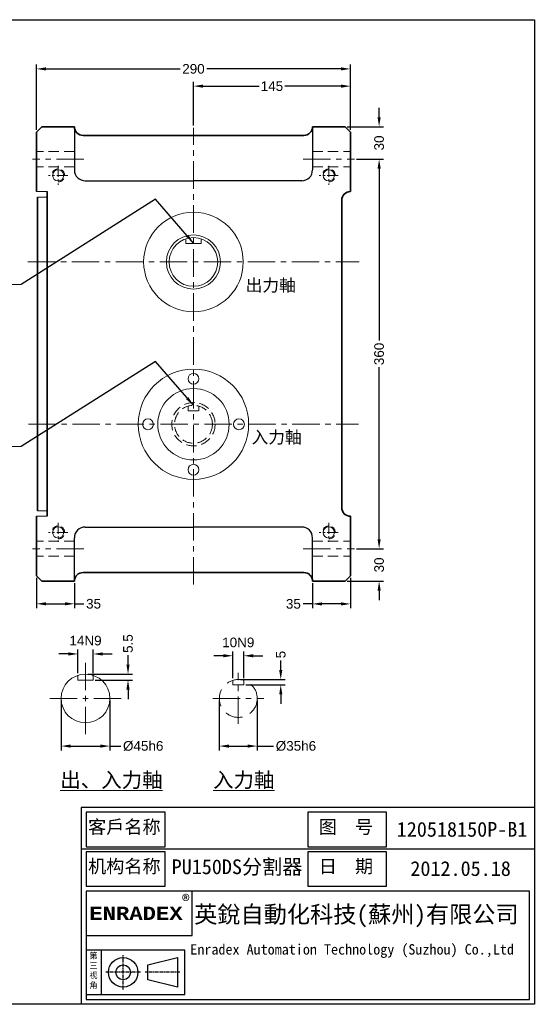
# Model space of a CAD drawing. Header units: inches. Extents: x -82 to 1220, y -51 to 859.
# Tile 3 of 3: x 739 to 1220, y -51 to 859. Entities that reach past the tile are written whole.
import ezdxf

# ---------------------------------------------------------------- set-up
doc = ezdxf.new("R2010")
doc.units = ezdxf.units.IN
doc.header["$MEASUREMENT"] = 0
doc.linetypes.add('CENTER', pattern=[50.8, 31.75, -6.35, 6.35, -6.35])
doc.linetypes.add('HIDDEN2', pattern=[4.7625, 3.175, -1.5875])
doc.layers.add('A主綫', color=7, linetype='Continuous')
doc.layers.add('D主中心綫', color=1, linetype='CENTER')
for name, color, linetype, lineweight in [('PX', 7, 'Continuous', 20), ('中心線', 1, 'CENTER', 20), ('付虛線', 54, 'HIDDEN2', 15), ('實線', 7, 'Continuous', 35), ('標注', 3, 'Continuous', 20), ('細實線', 7, 'Continuous', 20)]:
    doc.layers.add(name, color=color, linetype=linetype, lineweight=lineweight)
doc.styles.get("Standard").update_dxf_attribs({"font": 'arial.ttf'})
doc.dimstyles.new('pu150ds', dxfattribs={"dimtxt": 8.9, "dimasz": 8.8, "dimexe": 4, "dimexo": 2, "dimgap": 2.5, "dimtad": 0, "dimdec": 4, "dimdsep": 46, "dimtxsty": 'Standard', "dimcen": 0, "dimadec": 0, "dimazin": 0, "dimtfac": 1, "dimtdec": 4, "dimtofl": 0, "dimtmove": 0, "dimatfit": 3, "dimfxl": 0, "dimtolj": 1, "dimtzin": 0, "dimarcsym": 0})

# ---------------------------------------------------------------- blocks, each defined once
blk = doc.blocks.new('*D31')
at = {"layer": 'Defpoints', "color": 0, "ltscale": 0.5}
for p in [(899.94, 797.4), (899.94, 758.99), (1044.94, 754.91)]:
    blk.add_point(p, dxfattribs=at)
at = {"layer": '標注', "color": 0, "lineweight": -2, "ltscale": 0.5}
for p, q in [((899.94, 760.99), (899.94, 801.4)), ((1044.94, 756.91), (1044.94, 801.4)), ((908.74, 797.4), (960.5, 797.4)), ((1036.14, 797.4), (984.39, 797.4))]:
    blk.add_line(p, q, dxfattribs=at)
at = {"layer": '標注', "color": 0, "ltscale": 0.5}
for points in [[(908.74, 798.87), (908.74, 795.93), (899.94, 797.4)], [(1036.14, 798.87), (1036.14, 795.93), (1044.94, 797.4)]]:
    blk.add_solid(points, dxfattribs=at)
at = {"layer": '標注', "color": 0, "ltscale": 0.5, "insert": (972.44, 797.4), "char_height": 8.9, "attachment_point": 5}
blk.add_mtext('\\A1;145', dxfattribs=at)
blk = doc.blocks.new('*D32')
at = {"layer": 'Defpoints', "color": 0, "ltscale": 0.5}
for p in [(754.94, 813.35), (754.94, 754.91), (1044.94, 754.91)]:
    blk.add_point(p, dxfattribs=at)
at = {"layer": '標注', "color": 0, "lineweight": -2, "ltscale": 0.5}
for p, q in [((754.94, 756.91), (754.94, 817.35)), ((763.74, 813.35), (887.55, 813.35)), ((1036.14, 813.35), (912.34, 813.35)), ((1044.94, 756.91), (1044.94, 817.35))]:
    blk.add_line(p, q, dxfattribs=at)
at = {"layer": '標注', "color": 0, "ltscale": 0.5}
for points in [[(763.74, 814.82), (763.74, 811.88), (754.94, 813.35)], [(1036.14, 814.82), (1036.14, 811.88), (1044.94, 813.35)]]:
    blk.add_solid(points, dxfattribs=at)
at = {"layer": '標注', "color": 0, "ltscale": 0.5, "insert": (899.94, 813.35), "char_height": 8.9, "attachment_point": 5}
blk.add_mtext('\\A1;290', dxfattribs=at)
blk = doc.blocks.new('*D33')
at = {"layer": 'Defpoints', "color": 0, "ltscale": 0.5}
for p in [(1039.94, 759.91), (1071.46, 759.91), (1048.58, 729.91)]:
    blk.add_point(p, dxfattribs=at)
at = {"layer": '標注', "color": 0, "lineweight": -2, "ltscale": 0.5}
for p, q in [((1071.46, 768.71), (1071.46, 777.51)), ((1041.94, 759.91), (1075.46, 759.91)), ((1050.58, 729.91), (1075.46, 729.91)), ((1071.46, 721.11), (1071.46, 712.31))]:
    blk.add_line(p, q, dxfattribs=at)
at = {"layer": '標注', "color": 0, "ltscale": 0.5}
for points in [[(1069.99, 768.71), (1072.92, 768.71), (1071.46, 759.91)], [(1069.99, 721.11), (1072.92, 721.11), (1071.46, 729.91)]]:
    blk.add_solid(points, dxfattribs=at)
at = {"layer": '標注', "color": 0, "ltscale": 0.5, "insert": (1071.46, 744.91), "char_height": 8.9, "attachment_point": 5, "rotation": 90}
blk.add_mtext('\\A1;30', dxfattribs=at)
blk = doc.blocks.new('*D34')
at = {"layer": 'Defpoints', "color": 0, "ltscale": 0.5}
for p in [(1048.58, 729.91), (1048.58, 369.91), (1071.46, 369.91)]:
    blk.add_point(p, dxfattribs=at)
at = {"layer": '標注', "color": 0, "lineweight": -2, "ltscale": 0.5}
for p, q in [((1050.58, 729.91), (1075.46, 729.91)), ((1071.46, 721.11), (1071.46, 562.23)), ((1071.46, 378.71), (1071.46, 537.6)), ((1050.58, 369.91), (1075.46, 369.91))]:
    blk.add_line(p, q, dxfattribs=at)
at = {"layer": '標注', "color": 0, "ltscale": 0.5}
for points in [[(1069.99, 721.11), (1072.92, 721.11), (1071.46, 729.91)], [(1069.99, 378.71), (1072.92, 378.71), (1071.46, 369.91)]]:
    blk.add_solid(points, dxfattribs=at)
at = {"layer": '標注', "color": 0, "ltscale": 0.5, "insert": (1071.46, 549.91), "char_height": 8.9, "attachment_point": 5, "rotation": 90}
blk.add_mtext('\\A1;360', dxfattribs=at)
blk = doc.blocks.new('*D35')
at = {"layer": 'Defpoints', "color": 0, "ltscale": 0.5}
for p in [(1048.58, 369.91), (1039.94, 339.91), (1071.46, 339.91)]:
    blk.add_point(p, dxfattribs=at)
at = {"layer": '標注', "color": 0, "lineweight": -2, "ltscale": 0.5}
for p, q in [((1071.46, 378.71), (1071.46, 387.51)), ((1050.58, 369.91), (1075.46, 369.91)), ((1041.94, 339.91), (1075.46, 339.91)), ((1071.46, 331.11), (1071.46, 322.31))]:
    blk.add_line(p, q, dxfattribs=at)
at = {"layer": '標注', "color": 0, "ltscale": 0.5}
for points in [[(1069.99, 378.71), (1072.92, 378.71), (1071.46, 369.91)], [(1069.99, 331.11), (1072.92, 331.11), (1071.46, 339.91)]]:
    blk.add_solid(points, dxfattribs=at)
at = {"layer": '標注', "color": 0, "ltscale": 0.5, "insert": (1071.46, 354.91), "char_height": 8.9, "attachment_point": 5, "rotation": 90}
blk.add_mtext('\\A1;30', dxfattribs=at)
blk = doc.blocks.new('*D36')
at = {"layer": 'Defpoints', "color": 0, "ltscale": 0.5}
for p in [(1009.94, 339.91), (1044.94, 344.91), (1009.94, 318.87)]:
    blk.add_point(p, dxfattribs=at)
at = {"layer": '標注', "color": 0, "lineweight": -2, "ltscale": 0.5}
for p, q in [((1009.94, 337.91), (1009.94, 314.87)), ((1044.94, 342.91), (1044.94, 314.87)), ((1009.94, 318.87), (1001.14, 318.87)), ((1036.14, 318.87), (1018.74, 318.87))]:
    blk.add_line(p, q, dxfattribs=at)
at = {"layer": '標注', "color": 0, "ltscale": 0.5}
for points in [[(1018.74, 320.34), (1018.74, 317.41), (1009.94, 318.87)], [(1036.14, 320.34), (1036.14, 317.41), (1044.94, 318.87)]]:
    blk.add_solid(points, dxfattribs=at)
at = {"layer": '標注', "color": 0, "ltscale": 0.5, "insert": (992.24, 318.87), "char_height": 8.9, "attachment_point": 5}
blk.add_mtext('\\A1;35', dxfattribs=at)
blk = doc.blocks.new('*D37')
at = {"layer": 'Defpoints', "color": 0, "ltscale": 0.5}
for p in [(754.94, 344.91), (789.94, 339.91), (789.94, 318.97)]:
    blk.add_point(p, dxfattribs=at)
at = {"layer": '標注', "color": 0, "lineweight": -2, "ltscale": 0.5}
for p, q in [((754.94, 342.91), (754.94, 314.97)), ((789.94, 337.91), (789.94, 314.97)), ((763.74, 318.97), (781.14, 318.97)), ((789.94, 318.97), (798.74, 318.97))]:
    blk.add_line(p, q, dxfattribs=at)
at = {"layer": '標注', "color": 0, "ltscale": 0.5}
for points in [[(763.74, 320.44), (763.74, 317.5), (754.94, 318.97)], [(781.14, 320.44), (781.14, 317.5), (789.94, 318.97)]]:
    blk.add_solid(points, dxfattribs=at)
at = {"layer": '標注', "color": 0, "ltscale": 0.5, "insert": (807.65, 318.97), "char_height": 8.9, "attachment_point": 5}
blk.add_mtext('\\A1;35', dxfattribs=at)
blk = doc.blocks.new('*D47')
at = {"layer": 'Defpoints', "color": 0, "ltscale": 0.5}
for p in [(777.72, 231.49), (822.72, 231.49), (822.72, 187.48)]:
    blk.add_point(p, dxfattribs=at)
at = {"layer": '標注', "color": 0, "lineweight": -2, "ltscale": 0.5}
for p, q in [((777.72, 229.49), (777.72, 183.48)), ((822.72, 229.49), (822.72, 183.48)), ((786.52, 187.48), (813.92, 187.48)), ((822.72, 187.48), (832.89, 187.48))]:
    blk.add_line(p, q, dxfattribs=at)
at = {"layer": '標注', "color": 0, "ltscale": 0.5}
for points in [[(786.52, 188.94), (786.52, 186.01), (777.72, 187.48)], [(813.92, 188.94), (813.92, 186.01), (822.72, 187.48)]]:
    blk.add_solid(points, dxfattribs=at)
at = {"layer": '標注', "color": 0, "ltscale": 0.5, "insert": (853.52, 187.48), "char_height": 8.9, "attachment_point": 5}
blk.add_mtext('\\A1;%%C45h6', dxfattribs=at)
blk = doc.blocks.new('*D48')
at = {"layer": 'Defpoints', "color": 0, "ltscale": 0.5}
for p in [(793.22, 272.62), (793.22, 252.88), (807.22, 252.88)]:
    blk.add_point(p, dxfattribs=at)
at = {"layer": '標注', "color": 0, "lineweight": -2, "ltscale": 0.5}
for p, q in [((793.22, 254.88), (793.22, 276.62)), ((807.22, 254.88), (807.22, 276.62)), ((784.42, 272.62), (775.62, 272.62)), ((816.02, 272.62), (824.82, 272.62))]:
    blk.add_line(p, q, dxfattribs=at)
at = {"layer": '標注', "color": 0, "ltscale": 0.5}
for points in [[(784.42, 274.09), (784.42, 271.15), (793.22, 272.62)], [(816.02, 274.09), (816.02, 271.15), (807.22, 272.62)]]:
    blk.add_solid(points, dxfattribs=at)
at = {"layer": '標注', "color": 0, "ltscale": 0.5, "insert": (800.22, 284.91), "char_height": 8.9, "attachment_point": 5}
blk.add_mtext('\\A1;14N9', dxfattribs=at)
blk = doc.blocks.new('*D49')
at = {"layer": 'Defpoints', "color": 0, "ltscale": 0.5}
for p in [(800.22, 253.99), (807.22, 248.49), (839.48, 253.99)]:
    blk.add_point(p, dxfattribs=at)
at = {"layer": '標注', "color": 0, "lineweight": -2, "ltscale": 0.5}
for p, q in [((839.48, 262.79), (839.48, 271.59)), ((802.22, 253.99), (843.48, 253.99)), ((809.22, 248.49), (843.48, 248.49)), ((839.48, 239.69), (839.48, 230.89))]:
    blk.add_line(p, q, dxfattribs=at)
at = {"layer": '標注', "color": 0, "ltscale": 0.5}
for points in [[(838.01, 262.79), (840.94, 262.79), (839.48, 253.99)], [(838.01, 239.69), (840.94, 239.69), (839.48, 248.49)]]:
    blk.add_solid(points, dxfattribs=at)
at = {"layer": '標注', "color": 0, "ltscale": 0.5, "insert": (839.48, 282.23), "char_height": 8.9, "attachment_point": 5, "rotation": 90}
blk.add_mtext('\\A1;5.5', dxfattribs=at)
blk = doc.blocks.new('*D9')
at = {"layer": 'Defpoints', "color": 0, "ltscale": 0.5}
for p in [(923.84, 231.49), (958.84, 231.49), (958.84, 187.48)]:
    blk.add_point(p, dxfattribs=at)
at = {"layer": '標注', "color": 0, "lineweight": -2, "ltscale": 0.5}
for p, q in [((923.84, 229.49), (923.84, 183.48)), ((958.84, 229.49), (958.84, 183.48)), ((932.64, 187.48), (950.04, 187.48)), ((958.84, 187.48), (974.01, 187.48))]:
    blk.add_line(p, q, dxfattribs=at)
at = {"layer": '標注', "color": 0, "ltscale": 0.5}
for points in [[(932.64, 188.94), (932.64, 186.01), (923.84, 187.48)], [(950.04, 188.94), (950.04, 186.01), (958.84, 187.48)]]:
    blk.add_solid(points, dxfattribs=at)
at = {"layer": '標注', "color": 0, "ltscale": 0.5, "insert": (994.64, 187.48), "char_height": 8.9, "attachment_point": 5}
blk.add_mtext('\\A1;%%C35h6', dxfattribs=at)
blk = doc.blocks.new('*D10')
at = {"layer": 'Defpoints', "color": 0, "ltscale": 0.5}
for p in [(936.34, 270.96), (936.34, 248.26), (946.34, 248.26)]:
    blk.add_point(p, dxfattribs=at)
at = {"layer": '標注', "color": 0, "lineweight": -2, "ltscale": 0.5}
for p, q in [((936.34, 250.26), (936.34, 274.96)), ((946.34, 250.26), (946.34, 274.96)), ((927.54, 270.96), (918.74, 270.96)), ((955.14, 270.96), (963.94, 270.96))]:
    blk.add_line(p, q, dxfattribs=at)
at = {"layer": '標注', "color": 0, "ltscale": 0.5}
for points in [[(927.54, 272.43), (927.54, 269.49), (936.34, 270.96)], [(955.14, 272.43), (955.14, 269.49), (946.34, 270.96)]]:
    blk.add_solid(points, dxfattribs=at)
at = {"layer": '標注', "color": 0, "ltscale": 0.5, "insert": (941.34, 283.25), "char_height": 8.9, "attachment_point": 5}
blk.add_mtext('\\A1;10N9', dxfattribs=at)
blk = doc.blocks.new('*D11')
at = {"layer": 'Defpoints', "color": 0, "ltscale": 0.5}
for p in [(941.34, 248.99), (980.59, 248.99), (946.34, 243.99)]:
    blk.add_point(p, dxfattribs=at)
at = {"layer": '標注', "color": 0, "lineweight": -2, "ltscale": 0.5}
for p, q in [((980.59, 257.79), (980.59, 266.59)), ((943.34, 248.99), (984.59, 248.99)), ((948.34, 243.99), (984.59, 243.99)), ((980.59, 235.19), (980.59, 226.39))]:
    blk.add_line(p, q, dxfattribs=at)
at = {"layer": '標注', "color": 0, "ltscale": 0.5}
for points in [[(979.13, 257.79), (982.06, 257.79), (980.59, 248.99)], [(979.13, 235.19), (982.06, 235.19), (980.59, 243.99)]]:
    blk.add_solid(points, dxfattribs=at)
at = {"layer": '標注', "color": 0, "ltscale": 0.5, "insert": (980.59, 272.04), "char_height": 8.9, "attachment_point": 5, "rotation": 90}
blk.add_mtext('\\A1;5', dxfattribs=at)

msp = doc.modelspace()

# ---------------------------------------------------------------- linework, layer by layer
at = {"layer": 'A主綫'}
for points in [[(-81.8202, 858.82256), (1214.9298, 858.82256), (1214.9298, -51.17744), (-81.8202, -51.17744)], [(800.8798, 94.42256), (873.6798, 94.42256), (873.6798, 126.27256), (800.8798, 126.27256)], [(1005.6298, 94.42256), (1078.4298, 94.42256), (1078.4298, 126.27256), (1005.6298, 126.27256)], [(800.8798, 58.02256), (873.6798, 58.02256), (873.6798, 89.87256), (800.8798, 89.87256)], [(1005.6298, 58.02256), (1078.4298, 58.02256), (1078.4298, 89.87256), (1005.6298, 89.87256)], [(800.8798, 53.47256), (800.8798, -46.62744), (1210.3798, -46.62744), (1210.3798, 53.47256)], [(800.8798, 12.52256), (898.7048, 12.52256), (898.7048, 53.47256), (800.8798, 53.47256)], [(800.8798, -42.07744), (891.8798, -42.07744), (891.8798, -1.12744), (800.8798, -1.12744)], [(857.7548, -28.42744), (857.7548, -14.77744), (885.0548, -7.95244), (885.0548, -35.25244)]]:
    msp.add_lwpolyline(points, close=True, dxfattribs=at)
for points in [[(1214.9298, 130.82256), (796.3298, 130.82256), (796.3298, -51.17744)], [(1214.9298, 92.14756), (796.3298, 92.14756)], [(814.5298, -1.12744), (814.5298, -42.07744)]]:
    msp.add_lwpolyline(points, dxfattribs=at)
for radius in [13.65, 6.825]:
    msp.add_circle((835.0048, -21.60244), radius, dxfattribs=at)
at = {"layer": 'D主中心綫', "ltscale": 0.1}
for p, q in [((835.0048, -37.52744), (835.0048, -5.67744)), ((850.92726, -21.60244), (819.08234, -21.60244)), ((887.3298, -21.60244), (855.4798, -21.60244))]:
    msp.add_line(p, q, dxfattribs=at)
at = {"layer": 'PX'}
for p, q in [((892.94353, 651.91456), (892.94353, 656.29797)), ((906.94353, 651.91456), (906.94353, 656.29797)), ((892.94353, 651.91456), (906.94353, 651.91456)), ((793.22375, 248.49373), (793.22375, 252.87714)), ((793.22375, 248.49373), (807.22375, 248.49373)), ((807.22375, 248.49373), (807.22375, 252.87714))]:
    msp.add_line(p, q, dxfattribs=at)
for centre, radius in [((899.94353, 634.91456), 46), ((899.94353, 634.91456), 25), ((899.94353, 634.91456), 22.5), ((899.94353, 484.91456), 51), ((899.94353, 526.91456), 5), ((899.94353, 484.91456), 33), ((857.94353, 484.91456), 5), ((941.94353, 484.91456), 5), ((899.94353, 442.91456), 5), ((800.22375, 231.49373), 22.5)]:
    msp.add_circle(centre, radius, dxfattribs=at)
at = {"layer": '中心線', "ltscale": 0.8}
for p, q in [((899.94353, 336.7808), (899.94353, 758.99427)), ((798.7236, 729.91456), (751.30915, 729.91456)), ((1001.16345, 729.91456), (1048.5779, 729.91456)), ((746.94353, 634.91456), (1052.94353, 634.91456)), ((747.44353, 484.91456), (1052.44353, 484.91456)), ((798.7236, 369.91456), (751.30915, 369.91456)), ((1001.16345, 369.91456), (1048.5779, 369.91456)), ((800.22375, 198.44538), (800.22375, 264.54208)), ((941.34161, 207.89078), (941.34161, 255.09669)), ((767.1754, 231.49373), (833.2721, 231.49373)), ((917.73866, 231.49373), (964.94456, 231.49373))]:
    msp.add_line(p, q, dxfattribs=at)
at = {"layer": '中心線', "ltscale": 0.32}
for p, q in [((774.94353, 723.71668), (774.94353, 706.11245)), ((1024.94353, 723.71668), (1024.94353, 706.11245)), ((783.74564, 714.91456), (766.14141, 714.91456)), ((1033.74564, 714.91456), (1016.14141, 714.91456)), ((774.94353, 393.71668), (774.94353, 376.11245)), ((1024.94353, 393.71668), (1024.94353, 376.11245)), ((783.74564, 384.91456), (766.14141, 384.91456)), ((1033.74564, 384.91456), (1016.14141, 384.91456))]:
    msp.add_line(p, q, dxfattribs=at)
at = {"layer": '付虛線', "ltscale": 3}
for p, q in [((789.94353, 736.91456), (754.94353, 736.91456)), ((1009.94353, 736.91456), (1044.94353, 736.91456)), ((789.94353, 722.91456), (754.94353, 722.91456)), ((1009.94353, 722.91456), (1044.94353, 722.91456)), ((894.94353, 497.41456), (894.94353, 501.68507)), ((904.94353, 497.41456), (904.94353, 501.68507)), ((894.94353, 497.41456), (904.94353, 497.41456)), ((789.94353, 376.91456), (754.94353, 376.91456)), ((1009.94353, 376.91456), (1044.94353, 376.91456)), ((789.94353, 362.91456), (754.94353, 362.91456)), ((1009.94353, 362.91456), (1044.94353, 362.91456))]:
    msp.add_line(p, q, dxfattribs=at)
at = {"layer": '付虛線', "ltscale": 5}
for p, q in [((936.34161, 243.99373), (936.34161, 248.26424)), ((946.34161, 243.99373), (946.34161, 248.26424)), ((936.34161, 243.99373), (946.34161, 243.99373))]:
    msp.add_line(p, q, dxfattribs=at)
at = {"layer": '付虛線', "ltscale": 3}
for radius in [20, 17.5]:
    msp.add_circle((899.94353, 484.91456), radius, dxfattribs=at)
at = {"layer": '付虛線', "ltscale": 5}
msp.add_circle((941.34161, 231.49373), 17.5, dxfattribs=at)
at = {"layer": '付虛線', "lineweight": 15, "ltscale": 2}
for centre in [(774.94353, 714.91456), (1024.94353, 714.91456), (774.94353, 384.91456), (1024.94353, 384.91456)]:
    msp.add_arc(centre, 6, 270, 180, dxfattribs=at)
at = {"layer": '實線'}
for p, q in [((759.94353, 759.91456), (754.94353, 754.91456)), ((759.94353, 759.91456), (789.94353, 759.91456)), ((1039.94353, 759.91456), (1009.94353, 759.91456)), ((1039.94353, 759.91456), (1044.94353, 754.91456)), ((754.94353, 754.91456), (754.94353, 699.91456)), ((797.94353, 751.91456), (899.94353, 751.91456)), ((1001.94353, 751.91456), (899.94353, 751.91456)), ((1044.94353, 754.91456), (1044.94353, 699.91456)), ((755.94353, 694.91456), (755.94353, 404.91456)), ((764.94353, 699.91456), (764.94353, 399.91456)), ((1036.94353, 691.91456), (1036.94353, 407.91456)), ((754.94353, 399.91456), (754.94353, 344.91456)), ((1044.94353, 399.91456), (1044.94353, 344.91456)), ((797.94353, 347.91456), (899.94353, 347.91456)), ((1001.94353, 347.91456), (899.94353, 347.91456)), ((759.94353, 339.91456), (754.94353, 344.91456)), ((759.94353, 339.91456), (789.94353, 339.91456)), ((1039.94353, 339.91456), (1009.94353, 339.91456)), ((1039.94353, 339.91456), (1044.94353, 344.91456))]:
    msp.add_line(p, q, dxfattribs=at)
at = {"layer": '實線', "lineweight": -2}
for p, q in [((789.94353, 759.91456), (789.94353, 719.91456)), ((1009.94353, 759.91456), (1009.94353, 719.91456)), ((799.94353, 709.91456), (899.94353, 709.91456)), ((999.94353, 709.91456), (899.94353, 709.91456)), ((799.94353, 389.91456), (899.94353, 389.91456)), ((999.94353, 389.91456), (899.94353, 389.91456)), ((789.94353, 339.91456), (789.94353, 379.91456)), ((1009.94353, 339.91456), (1009.94353, 379.91456))]:
    msp.add_line(p, q, dxfattribs=at)
at = {"layer": '實線', "lineweight": 15, "ltscale": 0.5}
for centre in [(774.94353, 714.91456), (1024.94353, 714.91456), (774.94353, 384.91456), (1024.94353, 384.91456)]:
    msp.add_circle(centre, 5.15, dxfattribs=at)
at = {"layer": '實線'}
for centre, start, end in [((797.94353, 759.91456), 180, 270), ((1001.94353, 759.91456), 270, 0), ((1044.94353, 691.91456), 90, 180), ((1044.94353, 407.91456), 180, 270), ((797.94353, 339.91456), 90, 180), ((1001.94353, 339.91456), 0, 90)]:
    msp.add_arc(centre, 8, start, end, dxfattribs=at)
at = {"layer": '實線', "lineweight": -2}
for centre, start, end in [((799.94353, 719.91456), 180, 270), ((999.94353, 719.91456), 270, 0), ((799.94353, 379.91456), 90, 180), ((999.94353, 379.91456), 0, 90)]:
    msp.add_arc(centre, 10, start, end, dxfattribs=at)
at = {"layer": '標注'}
for p, q in [((740.84666, 614.23538), (675.34404, 614.23538)), ((740.84666, 464.23538), (648.91189, 464.23538))]:
    msp.add_line(p, q, dxfattribs=at)
at = {"layer": '細實線'}
for p, q in [((764.94353, 699.91456), (754.94353, 699.91456)), ((764.94353, 694.91456), (755.94353, 694.91456)), ((764.94353, 404.91456), (755.94353, 404.91456)), ((764.94353, 399.91456), (754.94353, 399.91456))]:
    msp.add_line(p, q, dxfattribs=at)

# ---------------------------------------------------------------- texts
at = {"layer": 'A主綫', "attachment_point": 1}
for s, insert, char_height, width in [('{\\fSimSun|b0|i0|c134|p2;客戶名称}', (802.60722, 118.89474), 12.285, 70.4870097), ('{\\fSimSun|b0|i0|c134|p2; 图  号}', (1007.35722, 118.89474), 12.285, 70.4870097), ('{\\fSimSun|b0|i0|c134|p2;120518150P-B1}', (1087.73543, 117.36592), 13.65, 123.69473), ('{\\fSimSun|b0|i0|c134|p2;机构名称}', (802.60722, 82.49474), 12.285, 70.4870097), ('{\\fSimSun|b0|i0|c134|p2;PU150DS分割器}', (879.79002, 82.75181), 13.65, 126.3042341), ('{\\fSimSun|b0|i0|c134|p2; 日  期}', (1007.35722, 82.49474), 12.285, 70.4870097), ('{\\fSimSun|b0|i0|c134|p2;2012.05.18}', (1100.31083, 81.10779), 13.65, 96.8227233), ('{\\fSimSun|b0|i0|c134|p2;\\H1.19x;®\\fNSimSun|b0|i0|c134|p49;\\H0.8402x; }', (889.20264, 50.05634), 9.555, 345.9212612), ('{\\fCourier New|b1|i0|c134|p49;\\H0.7714x;ENRADEX}', (803.75681, 39.07538), 15.925, 91.0262086), ('{\\fSimSun|b1|i0|c134|p2;英銳自動化科技(蘇州)有限公司}', (900.63183, 39.84219), 15.6975, 314.2979701), ('{\\fSimSun|b0|i0|c134|p2;Enradex Automation Technology (Suzhou) Co.,Ltd\\fNSimSun|b0|i0|c134|p49; }', (897.00757, 4.36615), 9.555, 316.8364536), ('{\\fNSimSun|b0|i0|c134|p49;第三视角}', (803.72648, -3.53755), 5.46, 10.8428946)]:
    msp.add_mtext(s, dxfattribs=dict(at, insert=insert, char_height=char_height, width=width))
at = {"layer": '標注', "ltscale": 0.5, "attachment_point": 1}
for s, insert, char_height, width in [('{\\fSimSun|b0|i0|c134|p2;出力軸}', (948.1406, 619.02486), 11.34, 175.8863846), ('{\\fSimSun|b0|i0|c134|p2;入力軸}', (953.55961, 478.60267), 11.34, 175.8863846), ('{\\fSimSun|b0|i0|c134|p2;\\L出、入力軸}', (776.92367, 163.14723), 13.86, 147.047091), ('{\\fSimSun|b0|i0|c134|p2;\\L入力軸}', (918.04153, 163.14723), 13.86, 147.047091)]:
    msp.add_mtext(s, dxfattribs=dict(at, insert=insert, char_height=char_height, width=width))

# ---------------------------------------------------------------- dimensions: what is measured, and where the dimension line sits
at = {"layer": '標注', "ltscale": 0.5}
for base, p2, picture, middle in [((754.94353, 813.34971), (754.94353, 754.91456), '*D32', (899.94353, 813.34971)), ((899.94353, 797.40066), (899.94353, 758.99427), '*D31', (972.44353, 797.40066))]:
    dim = msp.add_linear_dim(base=base, p1=(1044.94353, 754.91456), p2=p2, dimstyle='pu150ds', dxfattribs=at)
    dim.commit()
    dim.dimension.update_dxf_attribs({"geometry": picture, "text_midpoint": middle, "dimtype": 160})
for base, p1, p2, picture, middle in [((1071.45747, 759.91456), (1048.5779, 729.91456), (1039.94353, 759.91456), '*D33', (1071.45747, 744.91456)), ((1071.45747, 339.91456), (1048.5779, 369.91456), (1039.94353, 339.91456), '*D35', (1071.45747, 354.91456))]:
    dim = msp.add_linear_dim(base=base, p1=p1, p2=p2, angle=90, dimstyle='pu150ds', dxfattribs=at)
    dim.commit()
    dim.dimension.update_dxf_attribs({"geometry": picture, "text_midpoint": middle, "dimtype": 160})
for base, p1, p2, picture, middle in [((1071.45747, 369.91456), (1048.5779, 729.91456), (1048.5779, 369.91456), '*D34', (1071.45747, 549.91456)), ((839.47676, 253.99373), (807.22375, 248.49373), (800.22375, 253.99373), '*D49', (839.47676, 282.22879)), ((980.59462, 248.99373), (946.34161, 243.99373), (941.34161, 248.99373), '*D11', (980.59462, 272.04421))]:
    dim = msp.add_linear_dim(base=base, p1=p1, p2=p2, angle=90, dimstyle='pu150ds', dxfattribs=at)
    dim.commit()
    dim.dimension.update_dxf_attribs({"geometry": picture, "text_midpoint": middle})
for base, p1, p2, picture, middle in [((789.94353, 318.97118), (754.94353, 344.91456), (789.94353, 339.91456), '*D37', (807.64837, 318.97118)), ((1009.94353, 318.87224), (1044.94353, 344.91456), (1009.94353, 339.91456), '*D36', (992.23868, 318.87224))]:
    dim = msp.add_linear_dim(base=base, p1=p1, p2=p2, dimstyle='pu150ds', dxfattribs=at)
    dim.commit()
    dim.dimension.update_dxf_attribs({"geometry": picture, "text_midpoint": middle})
for base, p1, p2, picture, middle in [((793.22375, 272.62004), (807.22375, 252.87714), (793.22375, 252.87714), '*D48', (800.22375, 284.91414)), ((936.34161, 270.9599), (946.34161, 248.26424), (936.34161, 248.26424), '*D10', (941.34161, 283.254))]:
    dim = msp.add_linear_dim(base=base, p1=p1, p2=p2, text='<>N9', dimstyle='pu150ds', override={"dimtmove": 2}, dxfattribs=at)
    dim.commit()
    dim.dimension.update_dxf_attribs({"geometry": picture, "text_midpoint": middle})
for base, p1, p2, picture, middle in [((822.72375, 187.47582), (777.72375, 231.49373), (822.72375, 231.49373), '*D47', (853.51899, 187.47582)), ((958.84161, 187.47582), (923.84161, 231.49373), (958.84161, 231.49373), '*D9', (994.63685, 187.47582))]:
    dim = msp.add_linear_dim(base=base, p1=p1, p2=p2, text='%%C<>h6', dimstyle='pu150ds', dxfattribs=at)
    dim.commit()
    dim.dimension.update_dxf_attribs({"geometry": picture, "text_midpoint": middle, "dimtype": 160})

# ---------------------------------------------------------------- leaders
for points in [[(899.94353, 652.41456), (864.87894, 693.02309), (740.84666, 614.23538)], [(899.94353, 502.41456), (864.87894, 543.02309), (740.84666, 464.23538)]]:
    msp.add_leader(points, dimstyle='pu150ds', override={"dimgap": 2.5, "dimtad": 0}, dxfattribs=at)

doc.saveas('drawing.dxf')
